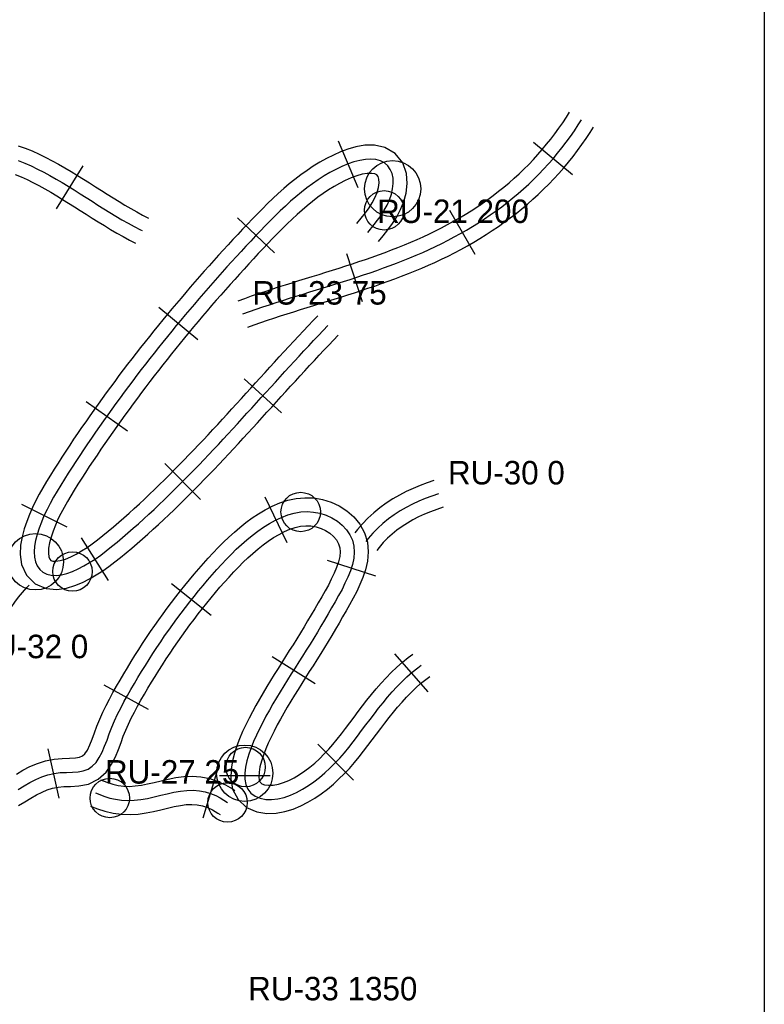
# Model space of a CAD drawing. Header units: millimetres. Extents: x 0 to 1548, y -121 to 1849.
# Tile 6 of 22: x 429 to 588, y 702 to 911. Entities that reach past the tile are written whole.
import ezdxf

# ---------------------------------------------------------------- set-up
doc = ezdxf.new("R2010")
doc.units = ezdxf.units.MM
for name, color, linetype in [('BEND_TIGHT', 4, 'Continuous'), ('CUT_25', 2, 'Continuous'), ('FRAME', 8, 'Continuous'), ('JOINT', 6, 'Continuous'), ('NEON_LOGO', 1, 'Continuous'), ('NOTES', 7, 'Continuous'), ('TUBE_6MM', 9, 'Continuous')]:
    doc.layers.add(name, color=color, linetype=linetype)

msp = doc.modelspace()

# ---------------------------------------------------------------- linework, layer by layer
at = {"layer": 'BEND_TIGHT'}
for centre in [(507.03, 870.69), (489.23, 806.43), (440.61, 793.74), (477.48, 752.1), (448.57, 745.5), (473.64, 744.56)]:
    msp.add_circle(centre, 4.2, dxfattribs=at)
at = {"layer": 'CUT_25'}
for p, q in [((497.2, 885.53), (501.38, 875.58)), ((547.13, 878.23), (538.85, 885.16)), ((437.24, 870.99), (442.91, 880.18)), ((526.39, 861.3), (521.02, 870.67)), ((475.8, 869.06), (483.63, 861.61)), ((502.38, 851.17), (499.03, 861.44)), ((458.98, 850.07), (467.3, 843.18)), ((485.17, 827.54), (477.17, 834.8)), ((443.5, 829.94), (452.31, 823.69)), ((467.92, 809.11), (460.26, 816.73)), ((429.73, 808.08), (439.42, 803.3)), ((486.36, 799.88), (481.69, 809.62)), ((448.27, 791.82), (442.5, 800.94)), ((494.86, 796.16), (505.14, 792.83)), ((470.18, 784.38), (461.72, 791.09)), ((516.41, 768.09), (509.29, 776.21)), ((483.17, 775.65), (492.3, 769.87)), ((456.83, 764.33), (447.38, 769.56)), ((437.77, 745.45), (435.46, 756)), ((500.5, 749.28), (492.91, 756.97)), ((468.43, 741.3), (471.61, 751.62)), ((471.91, 750.27), (482.71, 750.33))]:
    msp.add_line(p, q, dxfattribs=at)
at = {"layer": 'FRAME'}
msp.add_lwpolyline([(588, 0), (496.12, 0), (294, 0), (91.88, 0), (0, 0), (0, 288.86), (0, 924.35), (0, 1559.83), (0, 1848.69), (91.88, 1848.69), (294, 1848.69), (496.12, 1848.69), (588, 1848.69), (588, 1559.83), (588, 924.35), (588, 288.86), (588, 0)], dxfattribs=at)
at = {"layer": 'JOINT'}
for centre in [(508.82, 875.29), (432.71, 795.82), (477.31, 750.79)]:
    msp.add_circle(centre, 6, dxfattribs=at)
at = {"layer": 'NEON_LOGO'}
for points in [[(476.92, 848.61), (478.33, 849.12), (479.75, 849.61), (481.17, 850.1), (482.59, 850.58), (484.01, 851.04), (485.44, 851.5), (486.87, 851.96), (488.3, 852.41), (489.73, 852.85), (491.17, 853.3), (492.6, 853.74), (494.03, 854.19), (495.47, 854.63), (496.9, 855.08), (498.33, 855.54), (499.75, 855.99), (501.18, 856.46), (502.6, 856.93), (504.03, 857.41), (505.44, 857.9), (506.86, 858.41), (508.26, 858.92), (509.67, 859.45), (511.07, 859.99), (512.46, 860.55), (513.84, 861.13), (515.22, 861.73), (516.59, 862.34), (517.95, 862.98), (519.29, 863.63), (520.63, 864.31), (521.96, 865.01), (523.27, 865.74), (524.57, 866.49), (525.86, 867.26), (527.13, 868.05), (528.39, 868.87), (529.63, 869.71), (530.86, 870.57), (532.06, 871.47), (533.25, 872.38), (534.42, 873.32), (535.57, 874.28), (536.7, 875.27), (537.81, 876.28), (538.89, 877.32), (539.95, 878.38), (540.99, 879.46), (542, 880.57), (542.99, 881.69), (543.95, 882.85), (544.89, 884.02), (545.8, 885.21), (546.68, 886.42), (547.54, 887.65), (548.37, 888.91), (549.06, 890)], [(429.03, 881.27), (430.44, 880.75), (431.81, 880.14), (433.16, 879.49), (434.49, 878.8), (435.81, 878.09), (437.12, 877.35), (438.41, 876.59), (439.7, 875.82), (440.97, 875.03), (442.24, 874.23), (443.51, 873.43), (444.78, 872.63), (446.04, 871.82), (447.31, 871.02), (448.58, 870.23), (449.86, 869.45), (451.16, 868.68), (452.46, 867.94), (453.77, 867.22), (455.11, 866.53), (455.43, 866.37)], [(503.52, 865.99), (504.89, 867.64), (505.61, 868.57), (506.35, 869.6), (507.03, 870.69), (507.65, 871.81), (508.16, 872.96), (508.56, 874.13), (508.82, 875.29), (508.94, 876.43), (508.9, 877.52), (508.69, 878.52), (508.31, 879.42), (507.77, 880.18), (507.07, 880.79), (506.22, 881.23), (505.26, 881.5), (504.19, 881.6), (503.04, 881.54), (501.83, 881.34), (500.58, 881.01), (499.31, 880.56), (498.03, 880.03), (496.75, 879.41), (495.47, 878.77), (494.21, 878.01), (492.97, 877.2), (491.74, 876.37), (490.55, 875.47), (489.37, 874.54), (488.23, 873.58), (487.07, 872.62), (485.97, 871.61), (484.88, 870.58), (483.81, 869.53), (482.74, 868.47), (481.69, 867.4), (480.65, 866.32), (479.62, 865.23), (478.59, 864.14), (477.57, 863.04), (476.55, 861.94), (475.53, 860.84), (474.52, 859.73), (473.51, 858.62), (472.51, 857.5), (471.51, 856.38), (470.52, 855.26), (469.53, 854.13), (468.54, 853), (467.56, 851.87), (466.59, 850.73), (465.62, 849.58), (464.65, 848.44), (463.69, 847.29), (462.73, 846.13), (461.78, 844.97), (460.83, 843.81), (459.89, 842.64), (458.95, 841.47), (458.02, 840.29), (457.09, 839.12), (456.17, 837.93), (455.26, 836.75), (454.34, 835.55), (453.44, 834.36), (452.54, 833.16), (451.64, 831.96), (450.75, 830.75), (449.87, 829.54), (448.99, 828.32), (448.11, 827.1), (447.24, 825.88), (446.38, 824.65), (445.53, 823.42), (444.68, 822.19), (443.83, 820.95), (442.99, 819.7), (442.16, 818.45), (441.33, 817.2), (440.52, 815.95), (439.7, 814.68), (438.9, 813.42), (438.11, 812.14), (437.33, 810.86), (436.6, 809.56), (435.88, 808.25), (435.19, 806.93), (434.53, 805.61), (434.04, 804.29), (433.53, 802.97), (433.1, 801.66), (432.77, 800.38), (432.54, 799.14), (432.45, 797.95), (432.5, 796.84), (432.71, 795.82), (433.09, 794.93), (433.63, 794.19), (434.32, 793.6), (435.15, 793.19), (436.1, 792.96), (437.14, 792.92), (438.26, 793.04), (439.42, 793.32), (440.61, 793.74), (441.81, 794.29), (443.02, 794.93), (444.23, 795.65), (445.44, 796.41), (446.62, 797.26), (447.8, 798.16), (448.96, 799.09), (450.13, 800.01), (451.27, 800.98), (452.41, 801.96), (453.54, 802.95), (454.66, 803.94), (455.78, 804.95), (456.88, 805.96), (457.98, 806.98), (459.07, 808.01), (460.16, 809.05), (461.24, 810.09), (462.31, 811.14), (463.37, 812.2), (464.43, 813.26), (465.48, 814.33), (466.53, 815.41), (467.57, 816.48), (468.61, 817.57), (469.64, 818.65), (470.67, 819.74), (471.7, 820.84), (472.72, 821.94), (473.74, 823.04), (474.76, 824.14), (475.77, 825.24), (476.78, 826.35), (477.79, 827.46), (478.8, 828.57), (479.81, 829.68), (480.82, 830.79), (481.83, 831.9), (482.84, 833.01), (483.85, 834.12), (484.86, 835.23), (485.87, 836.34), (486.88, 837.44), (487.9, 838.55), (488.91, 839.65), (489.93, 840.75), (490.95, 841.85), (491.98, 842.94), (493.01, 844.03), (494.04, 845.12), (495.04, 846.16)], [(518.6, 810.3), (517.18, 809.81), (515.78, 809.28), (514.4, 808.7), (513.04, 808.07), (511.7, 807.38), (510.4, 806.64), (509.13, 805.84), (507.92, 804.96), (506.75, 804.01), (505.65, 803), (504.61, 801.92), (503.64, 800.78), (503.1, 800.11)], [(429.05, 747.33), (430.3, 748.08), (431.55, 748.81), (432.81, 749.47), (434.09, 750.03), (435.39, 750.46), (436.71, 750.75), (438.02, 750.9), (439.32, 750.96), (440.59, 750.99), (441.79, 751.07), (442.92, 751.26), (443.94, 751.65), (444.84, 752.26), (445.63, 753.09), (446.31, 754.1), (446.91, 755.26), (447.45, 756.52), (447.97, 757.85), (448.42, 759.2), (448.97, 760.6), (449.57, 761.97), (450.21, 763.33), (450.88, 764.67), (451.58, 766), (452.31, 767.31), (453.05, 768.61), (453.81, 769.91), (454.57, 771.2), (455.35, 772.48), (456.14, 773.76), (456.94, 775.03), (457.75, 776.29), (458.57, 777.54), (459.41, 778.79), (460.25, 780.03), (461.11, 781.26), (461.98, 782.48), (462.86, 783.69), (463.76, 784.9), (464.67, 786.09), (465.59, 787.28), (466.52, 788.45), (467.46, 789.62), (468.42, 790.77), (469.39, 791.91), (470.38, 793.05), (471.37, 794.16), (472.39, 795.27), (473.41, 796.36), (474.46, 797.44), (475.52, 798.5), (476.65, 799.48), (477.77, 800.48), (478.92, 801.43), (480.1, 802.34), (481.33, 803.17), (482.57, 803.95), (483.85, 804.67), (485.15, 805.29), (486.49, 805.81), (487.85, 806.19), (489.23, 806.43), (490.61, 806.51), (491.99, 806.41), (493.34, 806.16), (494.65, 805.74), (495.9, 805.16), (497.06, 804.45), (498.1, 803.6), (498.99, 802.64), (499.72, 801.57), (500.24, 800.4), (500.55, 799.17), (500.64, 797.88), (500.53, 796.57), (500.24, 795.24), (499.81, 793.91), (499.27, 792.58), (498.65, 791.26), (498.05, 789.93), (497.31, 788.62), (496.57, 787.32), (495.82, 786.02), (495.07, 784.72), (494.32, 783.42), (493.55, 782.13), (492.79, 780.84), (492.01, 779.56), (491.22, 778.28), (490.43, 777.01), (489.63, 775.74), (488.82, 774.48), (488.02, 773.21), (487.22, 771.94), (486.42, 770.67), (485.62, 769.4), (484.84, 768.12), (484.06, 766.84), (483.3, 765.54), (482.56, 764.24), (481.83, 762.93), (481.14, 761.6), (480.45, 760.27), (479.8, 758.92), (479.18, 757.56), (478.68, 756.18), (478.19, 754.81), (477.78, 753.45), (477.48, 752.1), (477.31, 750.79), (477.31, 749.54), (477.53, 748.39), (477.97, 747.37), (478.64, 746.53), (479.52, 745.88), (480.58, 745.44), (481.77, 745.21), (483.04, 745.18), (484.36, 745.33), (485.7, 745.64), (487.03, 746.1), (488.34, 746.68), (489.61, 747.36), (490.86, 748.13), (492.06, 748.97), (493.25, 749.85), (494.37, 750.83), (495.45, 751.85), (496.5, 752.92), (497.56, 753.97), (498.53, 755.12), (499.47, 756.29), (500.4, 757.47), (501.31, 758.66), (502.21, 759.85), (503.11, 761.06), (504.01, 762.25), (504.92, 763.45), (505.84, 764.63), (506.77, 765.81), (507.73, 766.96), (508.72, 768.09), (509.73, 769.19), (510.78, 770.26), (511.87, 771.3), (513, 772.28), (514.17, 773.22), (514.92, 773.79)], [(445.54, 746.57), (447.47, 745.84), (448.57, 745.5), (449.79, 745.22), (451.09, 745.03), (452.42, 744.96), (453.79, 745.01), (455.18, 745.17), (456.59, 745.42), (458, 745.74), (459.41, 746.08), (460.82, 746.42), (462.22, 746.73), (463.62, 746.97), (465, 747.12), (466.34, 747.15), (467.65, 747.04), (468.89, 746.81), (470.05, 746.45), (471.13, 746), (472.06, 745.52), (473.64, 744.56)]]:
    msp.add_lwpolyline(points, dxfattribs=at)
at = {"layer": 'TUBE_6MM'}
for points in [[(475.9, 851.43), (477.33, 851.94), (478.77, 852.45), (480.21, 852.94), (481.65, 853.42), (483.09, 853.9), (484.53, 854.36), (485.97, 854.82), (487.41, 855.27), (488.84, 855.72), (490.28, 856.16), (491.71, 856.61), (493.14, 857.05), (494.57, 857.5), (495.99, 857.94), (497.42, 858.39), (498.83, 858.85), (500.24, 859.31), (501.65, 859.78), (503.05, 860.25), (504.45, 860.73), (505.84, 861.23), (507.22, 861.73), (508.6, 862.25), (509.96, 862.78), (511.32, 863.33), (512.67, 863.89), (514.01, 864.47), (515.34, 865.07), (516.65, 865.68), (517.96, 866.32), (519.25, 866.98), (520.53, 867.65), (521.8, 868.35), (523.05, 869.07), (524.29, 869.82), (525.52, 870.58), (526.73, 871.37), (527.92, 872.18), (529.1, 873.01), (530.26, 873.86), (531.4, 874.74), (532.52, 875.64), (533.62, 876.56), (534.7, 877.51), (535.76, 878.48), (536.8, 879.47), (537.81, 880.48), (538.8, 881.51), (539.77, 882.57), (540.71, 883.65), (541.63, 884.75), (542.53, 885.86), (543.4, 887), (544.24, 888.16), (545.06, 889.34), (545.85, 890.54), (546.53, 891.61)], [(477.94, 845.79), (479.34, 846.29), (480.73, 846.78), (482.13, 847.26), (483.53, 847.73), (484.94, 848.19), (486.36, 848.65), (487.78, 849.1), (489.2, 849.54), (490.63, 849.99), (492.06, 850.43), (493.49, 850.88), (494.92, 851.32), (496.36, 851.77), (497.8, 852.22), (499.24, 852.68), (500.68, 853.14), (502.12, 853.61), (503.56, 854.09), (505, 854.57), (506.44, 855.07), (507.87, 855.58), (509.31, 856.11), (510.74, 856.65), (512.17, 857.2), (513.59, 857.78), (515.01, 858.37), (516.43, 858.98), (517.84, 859.61), (519.24, 860.27), (520.63, 860.95), (522.01, 861.65), (523.38, 862.37), (524.74, 863.12), (526.09, 863.9), (527.42, 864.7), (528.74, 865.52), (530.05, 866.37), (531.34, 867.24), (532.61, 868.14), (533.87, 869.07), (535.11, 870.02), (536.32, 871), (537.52, 872.01), (538.7, 873.04), (539.85, 874.09), (540.99, 875.17), (542.1, 876.28), (543.18, 877.41), (544.24, 878.57), (545.27, 879.74), (546.28, 880.95), (547.26, 882.17), (548.21, 883.42), (549.13, 884.69), (550.02, 885.97), (550.88, 887.27), (551.59, 888.39)], [(429.02, 884.46), (430.51, 883.92), (432.02, 883.33), (433.49, 882.66), (434.91, 881.96), (436.3, 881.24), (437.67, 880.49), (439.01, 879.72), (440.34, 878.94), (441.65, 878.14), (442.94, 877.34), (444.22, 876.53), (445.5, 875.72), (446.76, 874.92), (448.02, 874.12), (449.28, 873.33), (450.53, 872.55), (451.78, 871.8), (453.04, 871.06), (454.29, 870.35), (455.56, 869.67), (456.8, 869.04)], [(505.82, 864.07), (506.8, 865.25), (507.8, 866.5), (508.78, 867.85), (509.7, 869.3), (510.51, 870.87), (511.19, 872.56), (511.69, 874.37), (511.94, 876.38), (511.75, 878.54), (510.97, 880.81), (509.35, 882.78), (507.19, 884.06), (504.94, 884.54), (502.89, 884.54), (501.01, 884.22), (499.3, 883.74), (497.69, 883.14), (496.19, 882.47), (494.73, 881.75), (493.28, 880.95), (491.9, 880.08), (490.58, 879.2), (489.27, 878.27), (488.01, 877.29), (486.81, 876.3), (485.62, 875.31), (484.42, 874.26), (483.28, 873.19), (482.17, 872.12), (481.08, 871.04), (480, 869.96), (478.94, 868.86), (477.89, 867.76), (476.85, 866.66), (475.81, 865.56), (474.78, 864.45), (473.76, 863.34), (472.74, 862.23), (471.72, 861.11), (470.71, 859.99), (469.7, 858.86), (468.7, 857.73), (467.7, 856.59), (466.7, 855.45), (465.71, 854.31), (464.73, 853.16), (463.75, 852.01), (462.77, 850.86), (461.8, 849.7), (460.83, 848.54), (459.87, 847.37), (458.91, 846.2), (457.96, 845.02), (457.01, 843.84), (456.07, 842.66), (455.13, 841.47), (454.2, 840.28), (453.27, 839.09), (452.35, 837.89), (451.43, 836.68), (450.52, 835.47), (449.62, 834.26), (448.72, 833.05), (447.82, 831.82), (446.93, 830.6), (446.05, 829.37), (445.17, 828.14), (444.3, 826.9), (443.43, 825.66), (442.57, 824.41), (441.71, 823.16), (440.86, 821.91), (440.02, 820.65), (439.18, 819.39), (438.35, 818.12), (437.53, 816.84), (436.71, 815.56), (435.9, 814.27), (435.09, 812.95), (434.3, 811.59), (433.55, 810.24), (432.81, 808.86), (432.07, 807.4), (431.43, 805.88), (430.86, 804.38), (430.33, 802.82), (429.87, 801.15), (429.55, 799.34), (429.47, 797.39), (429.78, 795.22), (430.79, 793), (432.64, 791.12), (434.99, 790.14), (437.26, 789.92), (439.31, 790.21), (441.1, 790.74), (442.74, 791.41), (444.26, 792.19), (445.67, 793.02), (447.06, 793.89), (448.39, 794.84), (449.64, 795.79), (450.83, 796.74), (452.05, 797.7), (453.24, 798.72), (454.39, 799.71), (455.54, 800.71), (456.68, 801.72), (457.81, 802.74), (458.93, 803.77), (460.05, 804.8), (461.16, 805.85), (462.25, 806.9), (463.34, 807.96), (464.43, 809.02), (465.5, 810.09), (466.57, 811.17), (467.64, 812.25), (468.69, 813.33), (469.75, 814.42), (470.79, 815.51), (471.83, 816.61), (472.87, 817.7), (473.9, 818.81), (474.93, 819.91), (475.95, 821.01), (476.98, 822.12), (478, 823.23), (479.01, 824.34), (480.03, 825.45), (481.04, 826.56), (482.05, 827.67), (483.06, 828.78), (484.07, 829.9), (485.07, 831.01), (486.08, 832.11), (487.09, 833.22), (488.1, 834.33), (489.11, 835.43), (490.12, 836.53), (491.13, 837.63), (492.14, 838.72), (493.16, 839.82), (494.18, 840.9), (495.2, 841.99), (496.23, 843.06), (497.2, 844.08)], [(428.39, 878.31), (429.68, 877.81), (430.93, 877.24), (432.2, 876.61), (433.47, 875.95), (434.74, 875.25), (436, 874.53), (437.25, 873.79), (438.51, 873.03), (439.76, 872.25), (441.02, 871.46), (442.28, 870.66), (443.54, 869.85), (444.82, 869.05), (446.1, 868.24), (447.4, 867.44), (448.71, 866.64), (450.05, 865.86), (451.4, 865.09), (452.78, 864.36), (454.07, 863.7)], [(501.21, 867.91), (502.15, 869.04), (503.03, 870.14), (503.81, 871.21), (504.49, 872.29), (505.06, 873.38), (505.51, 874.48), (505.81, 875.56), (505.94, 876.52), (505.87, 877.33), (505.71, 877.91), (505.44, 878.23), (505.04, 878.46), (504.36, 878.57), (503.41, 878.56), (502.34, 878.37), (501.17, 878.04), (499.96, 877.58), (498.73, 877.03), (497.5, 876.43), (496.33, 875.78), (495.16, 875.05), (493.99, 874.27), (492.86, 873.46), (491.75, 872.6), (490.63, 871.68), (489.52, 870.75), (488.46, 869.82), (487.41, 868.84), (486.36, 867.83), (485.32, 866.8), (484.29, 865.75), (483.26, 864.7), (482.23, 863.63), (481.21, 862.55), (480.2, 861.46), (479.18, 860.37), (478.17, 859.28), (477.17, 858.18), (476.17, 857.08), (475.17, 855.98), (474.18, 854.87), (473.19, 853.75), (472.21, 852.64), (471.23, 851.52), (470.26, 850.39), (469.29, 849.26), (468.32, 848.13), (467.36, 846.99), (466.4, 845.85), (465.45, 844.71), (464.51, 843.56), (463.57, 842.41), (462.63, 841.26), (461.7, 840.1), (460.77, 838.93), (459.85, 837.77), (458.93, 836.59), (458.02, 835.42), (457.12, 834.24), (456.22, 833.06), (455.32, 831.87), (454.43, 830.68), (453.55, 829.49), (452.67, 828.29), (451.79, 827.08), (450.93, 825.88), (450.06, 824.67), (449.21, 823.45), (448.36, 822.24), (447.51, 821.01), (446.67, 819.79), (445.84, 818.56), (445.01, 817.32), (444.19, 816.09), (443.38, 814.85), (442.58, 813.6), (441.78, 812.36), (441, 811.11), (440.24, 809.87), (439.52, 808.63), (438.82, 807.36), (438.13, 806.09), (437.52, 804.88), (437, 803.64), (436.5, 802.34), (436.06, 801.05), (435.72, 799.83), (435.52, 798.69), (435.47, 797.66), (435.56, 796.85), (435.76, 796.36), (435.98, 796.11), (436.4, 795.98), (437.1, 795.92), (438.02, 796.07), (439.1, 796.39), (440.23, 796.86), (441.38, 797.45), (442.56, 798.14), (443.71, 798.87), (444.82, 799.66), (445.95, 800.53), (447.11, 801.44), (448.24, 802.34), (449.34, 803.28), (450.46, 804.24), (451.57, 805.21), (452.68, 806.19), (453.78, 807.18), (454.87, 808.18), (455.95, 809.18), (457.02, 810.2), (458.09, 811.22), (459.15, 812.25), (460.21, 813.29), (461.26, 814.34), (462.31, 815.39), (463.35, 816.45), (464.39, 817.51), (465.42, 818.58), (466.45, 819.65), (467.48, 820.73), (468.5, 821.81), (469.52, 822.9), (470.54, 823.99), (471.55, 825.09), (472.56, 826.19), (473.57, 827.29), (474.58, 828.39), (475.59, 829.49), (476.6, 830.6), (477.61, 831.71), (478.62, 832.82), (479.62, 833.93), (480.63, 835.04), (481.64, 836.15), (482.65, 837.26), (483.67, 838.37), (484.68, 839.48), (485.7, 840.59), (486.72, 841.7), (487.75, 842.81), (488.78, 843.91), (489.81, 845.01), (490.84, 846.11), (491.89, 847.21), (492.87, 848.24)], [(517.62, 813.14), (516.16, 812.63), (514.67, 812.06), (513.19, 811.44), (511.72, 810.76), (510.27, 810.02), (508.85, 809.21), (507.45, 808.32), (506.09, 807.34), (504.79, 806.28), (503.55, 805.14), (502.38, 803.93), (501.33, 802.69), (500.76, 801.98)], [(428.67, 750.6), (430.05, 751.4), (431.54, 752.18), (433.17, 752.88), (434.9, 753.42), (436.69, 753.77), (438.41, 753.92), (439.98, 753.98), (441.26, 754.03), (442.14, 754.17), (442.74, 754.46), (443.26, 754.94), (443.78, 755.72), (444.3, 756.8), (444.82, 758.03), (445.31, 759.36), (445.83, 760.82), (446.45, 762.32), (447.1, 763.77), (447.78, 765.19), (448.5, 766.59), (449.24, 767.96), (449.99, 769.3), (450.75, 770.63), (451.53, 771.94), (452.31, 773.25), (453.11, 774.55), (453.91, 775.85), (454.73, 777.14), (455.56, 778.42), (456.41, 779.69), (457.26, 780.96), (458.13, 782.22), (459.01, 783.47), (459.9, 784.71), (460.8, 785.95), (461.72, 787.17), (462.65, 788.39), (463.6, 789.6), (464.55, 790.79), (465.53, 791.98), (466.51, 793.16), (467.51, 794.32), (468.52, 795.48), (469.55, 796.62), (470.6, 797.75), (471.67, 798.87), (472.78, 800), (473.94, 801.1), (475.12, 802.13), (476.3, 803.16), (477.56, 804.18), (478.9, 805.15), (480.27, 806.04), (481.68, 806.89), (483.18, 807.68), (484.78, 808.37), (486.49, 808.92), (488.28, 809.31), (490.14, 809.48), (492.03, 809.42), (493.89, 809.1), (495.72, 808.54), (497.45, 807.73), (499.06, 806.69), (500.53, 805.39), (501.81, 803.83), (502.81, 802.01), (503.43, 800.01), (503.64, 797.93), (503.46, 795.94), (503.03, 794.14), (502.47, 792.48), (501.82, 790.96), (501.16, 789.52), (500.44, 788.06), (499.65, 786.68), (498.91, 785.37), (498.16, 784.06), (497.4, 782.75), (496.63, 781.45), (495.86, 780.14), (495.08, 778.84), (494.29, 777.54), (493.49, 776.25), (492.68, 774.97), (491.88, 773.69), (491.07, 772.42), (490.27, 771.16), (489.47, 769.9), (488.68, 768.64), (487.9, 767.38), (487.13, 766.12), (486.38, 764.86), (485.64, 763.59), (484.92, 762.33), (484.24, 761.06), (483.57, 759.77), (482.92, 758.47), (482.31, 757.21), (481.79, 755.97), (481.33, 754.66), (480.89, 753.36), (480.56, 752.13), (480.36, 750.98), (480.31, 749.98), (480.4, 749.29), (480.63, 748.85), (480.98, 748.52), (481.54, 748.3), (482.36, 748.2), (483.38, 748.24), (484.47, 748.44), (485.6, 748.78), (486.74, 749.25), (487.87, 749.83), (488.99, 750.5), (490.12, 751.27), (491.2, 752.07), (492.21, 752.92), (493.21, 753.86), (494.23, 754.89), (495.22, 755.88), (496.1, 756.89), (497, 758), (497.9, 759.15), (498.8, 760.31), (499.69, 761.5), (500.59, 762.69), (501.5, 763.9), (502.42, 765.11), (503.35, 766.33), (504.32, 767.54), (505.31, 768.74), (506.34, 769.93), (507.42, 771.1), (508.53, 772.25), (509.7, 773.37), (510.91, 774.44), (512.15, 775.45), (513.1, 776.17)], [(519.58, 807.47), (518.21, 806.99), (516.89, 806.49), (515.61, 805.95), (514.35, 805.37), (513.13, 804.75), (511.95, 804.07), (510.82, 803.35), (509.74, 802.58), (508.71, 801.74), (507.74, 800.85), (506.83, 799.9), (505.94, 798.86), (505.45, 798.23)], [(429.1, 743.87), (430.45, 744.67), (431.73, 745.44), (432.95, 746.15), (434.12, 746.77), (435.24, 747.25), (436.37, 747.6), (437.53, 747.82), (438.79, 747.94), (440.22, 747.98), (441.94, 748.07), (444, 748.47), (446.09, 749.48), (447.78, 751), (448.95, 752.69), (449.76, 754.3), (450.4, 755.83), (450.95, 757.31), (451.44, 758.68), (451.96, 759.95), (452.54, 761.24), (453.15, 762.52), (453.81, 763.79), (454.49, 765.07), (455.21, 766.34), (455.94, 767.61), (456.69, 768.88), (457.44, 770.15), (458.21, 771.4), (458.99, 772.65), (459.78, 773.9), (460.58, 775.13), (461.4, 776.36), (462.22, 777.58), (463.05, 778.79), (463.9, 780), (464.76, 781.19), (465.62, 782.38), (466.51, 783.55), (467.4, 784.72), (468.3, 785.87), (469.22, 787.02), (470.15, 788.15), (471.09, 789.28), (472.04, 790.39), (473.01, 791.49), (473.99, 792.58), (474.98, 793.65), (475.98, 794.7), (476.97, 795.71), (477.99, 796.67), (479.06, 797.62), (480.15, 798.56), (481.22, 799.42), (482.31, 800.21), (483.45, 800.96), (484.61, 801.66), (485.76, 802.26), (486.92, 802.76), (488.06, 803.13), (489.19, 803.38), (490.31, 803.49), (491.42, 803.45), (492.51, 803.26), (493.56, 802.94), (494.54, 802.48), (495.44, 801.9), (496.22, 801.22), (496.84, 800.47), (497.28, 799.66), (497.55, 798.81), (497.64, 797.91), (497.54, 796.92), (497.27, 795.81), (496.86, 794.63), (496.34, 793.39), (495.74, 792.1), (495.14, 790.87), (494.44, 789.65), (493.7, 788.35), (492.96, 787.06), (492.21, 785.77), (491.46, 784.49), (490.71, 783.21), (489.95, 781.94), (489.18, 780.68), (488.39, 779.42), (487.61, 778.16), (486.81, 776.9), (486.01, 775.64), (485.2, 774.37), (484.4, 773.09), (483.59, 771.81), (482.79, 770.52), (482, 769.22), (481.21, 767.91), (480.44, 766.58), (479.68, 765.24), (478.93, 763.87), (478.22, 762.49), (477.53, 761.11), (476.84, 759.66), (476.2, 758.14), (475.66, 756.62), (475.14, 755.08), (474.7, 753.42), (474.39, 751.61), (474.32, 749.62), (474.71, 747.36), (475.89, 745.17), (477.72, 743.49), (479.91, 742.53), (482.04, 742.21), (484.02, 742.27), (485.87, 742.6), (487.61, 743.13), (489.24, 743.8), (490.78, 744.58), (492.23, 745.45), (493.59, 746.38), (494.92, 747.36), (496.2, 748.44), (497.39, 749.56), (498.47, 750.65), (499.61, 751.78), (500.7, 753.04), (501.69, 754.25), (502.64, 755.47), (503.57, 756.68), (504.49, 757.89), (505.39, 759.09), (506.28, 760.29), (507.18, 761.46), (508.07, 762.62), (508.98, 763.76), (509.89, 764.87), (510.83, 765.94), (511.78, 766.99), (512.76, 767.99), (513.76, 768.95), (514.79, 769.86), (515.88, 770.75), (516.75, 771.41)], [(419.43, 771.42), (420.43, 772.68), (421.39, 774.09), (422.23, 775.51), (423, 776.95), (423.69, 778.37), (424.34, 779.78), (424.96, 781.15), (425.57, 782.5), (426.15, 783.75), (426.79, 784.89), (427.53, 786.06), (428.3, 787.22), (429.09, 788.29), (429.94, 789.3), (430.9, 790.32), (431.41, 790.85)], [(446.61, 749.38), (447.96, 748.86), (449.2, 748.45), (450.37, 748.16), (451.55, 748.01), (452.75, 747.98), (454, 748.06), (455.29, 748.24), (456.63, 748.51), (458.03, 748.83), (459.49, 749.19), (461.02, 749.54), (462.64, 749.85), (464.35, 750.07), (466.13, 750.14), (467.99, 750.02), (469.85, 749.65), (471.6, 749.05), (473.24, 748.29), (474.67, 747.45), (475.2, 747.12)], [(444.47, 743.77), (445.94, 743.21), (447.54, 742.68), (449.28, 742.26), (451.08, 742.03), (452.87, 741.98), (454.61, 742.09), (456.29, 742.32), (457.89, 742.64), (459.42, 743), (460.87, 743.35), (462.26, 743.67), (463.59, 743.92), (464.86, 744.09), (466.07, 744.14), (467.2, 744.07), (468.28, 743.85), (469.36, 743.48), (470.44, 742.98), (471.6, 742.29), (472.09, 741.99)]]:
    msp.add_lwpolyline(points, dxfattribs=at)

# ---------------------------------------------------------------- texts
at = {"layer": 'NOTES'}
for s, p in [('RU-21 200', (505.52, 867.99)), ('RU-23 75', (478.92, 850.61)), ('RU-30 0', (520.6, 812.3)), ('RU-32 0', (419.08, 775.28)), ('RU-27 25', (447.54, 748.57)), ('RU-33 1350', (478.04, 702.4))]:
    msp.add_text(s, height=5, dxfattribs=at).set_placement(p)

doc.saveas('drawing.dxf')
